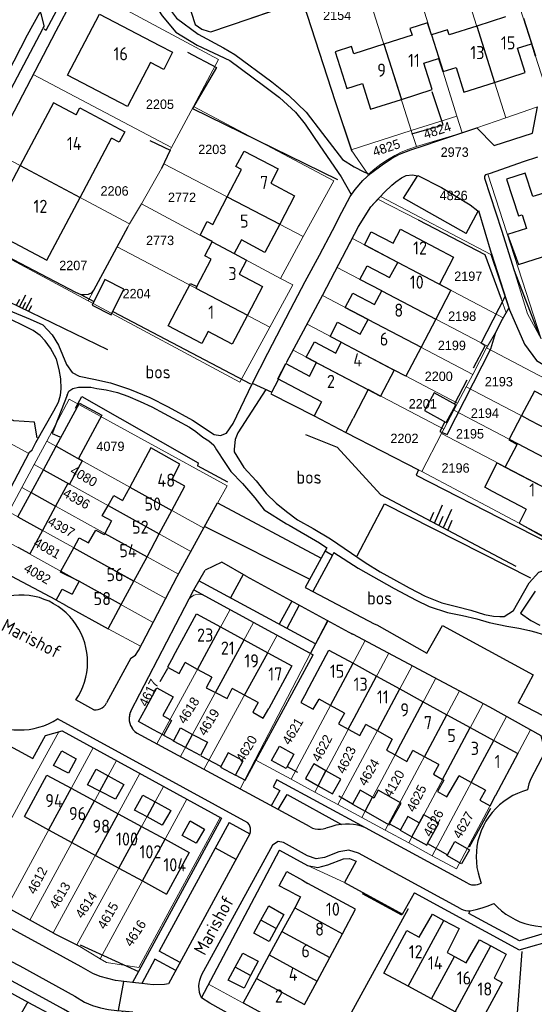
# Model space of a CAD drawing. Header units: metres. Extents: x 233874 to 239264, y 443832 to 448222.
# Tile 126 of 195: x 236482 to 236581, y 445630 to 445817. Entities that reach past the tile are written whole.
import ezdxf
from ezdxf.enums import TextEntityAlignment as Align

# ---------------------------------------------------------------- set-up
doc = ezdxf.new("R2010")
doc.units = ezdxf.units.M
doc.header["$MEASUREMENT"] = 0
for name, color, linetype in [('DAKRAND', 4, 'Continuous'), ('DAKRAND-BYG', 4, 'Continuous'), ('FUNKTIEAAND', 253, 'Continuous'), ('Goud-kadastrale grenzen', 13, 'Continuous'), ('HEG', 253, 'Continuous'), ('HEK', 253, 'Continuous'), ('HOOFDGEBOUW', 4, 'Continuous'), ('HUISNUMMER', 253, 'Continuous'), ('KANTVERH', 253, 'Continuous'), ('OVLIJNOBJ', 253, 'Continuous'), ('RASTER', 253, 'Continuous'), ('SCHUTTING', 253, 'Continuous'), ('STRAATNAAM', 253, 'Continuous'), ('TALUD', 253, 'Continuous'), ('TUSSENMUUR', 253, 'Continuous')]:
    doc.layers.add(name, color=color, linetype=linetype)
doc.layers.add('G01 kadestrale perceelsgrens', color=73, linetype='Continuous', lineweight=0)
doc.layers.add('Z01 perceelnummer', color=73, linetype='Continuous', lineweight=13)
doc.styles.get("Standard").update_dxf_attribs({"font": 'iso.shx'})
doc.styles.add('Styledgn001', font='dgn001.shx')

# ---------------------------------------------------------------- blocks, each defined once
blk = doc.blocks.new('TA', base_point=(75009.5, 300012))
for p, q in [((75009.5, 300012.5), (75010, 300012.5)), ((75009.5, 300012.25), (75010.5, 300012.25)), ((75009.5, 300012), (75010, 300012)), ((75009.5, 300011.75), (75010.5, 300011.75)), ((75009.5, 300011.5), (75010, 300011.5))]:
    blk.add_line(p, q)
blk = doc.blocks.new('A$C1532452F')
at = {"layer": 'G01 kadestrale perceelsgrens'}
for p, q in [((236574.192, 445830.837), (236583.574, 445801.42)), ((236565.075, 445830.034), (236575.073, 445798.587)), ((236556.884, 445827.46), (236565.723, 445798.906)), ((236547.97, 445824.659), (236557.041, 445796.152)), ((236484.913, 445806.819), (236511.298, 445792.917)), ((236511.298, 445792.917), (236515.473, 445800.732)), ((236575.073, 445798.587), (236581.122, 445800.646)), ((236557.041, 445796.152), (236565.723, 445798.906)), ((236565.723, 445798.906), (236566.723, 445795.744)), ((236569.572, 445796.688), (236575.073, 445798.587)), ((236566.723, 445795.744), (236569.572, 445796.688)), ((236545.589, 445792.504), (236557.041, 445796.152)), ((236557.041, 445796.152), (236558.002, 445793.132)), ((236558.014, 445793.136), (236566.723, 445795.744)), ((236511.049, 445792.397), (236511.298, 445792.917)), ((236556.554, 445792.631), (236558.002, 445793.132)), ((236558.002, 445793.132), (236558.014, 445793.136)), ((236477.332, 445792.182), (236503.264, 445778.397)), ((236509.818, 445789.827), (236511.049, 445792.397)), ((236545.589, 445792.504), (236548.785, 445787.803)), ((236552.523, 445790.589), (236553.886, 445791.38)), ((236553.886, 445791.38), (236555.12, 445791.999)), ((236555.12, 445791.999), (236556.554, 445792.631)), ((236509.398, 445788.935), (236509.818, 445789.827)), ((236509.818, 445789.827), (236536.436, 445775.975)), ((236550.082, 445788.836), (236551.243, 445789.718)), ((236551.243, 445789.718), (236552.523, 445790.589)), ((236505.566, 445782.185), (236509.398, 445788.935)), ((236548.785, 445787.803), (236550.082, 445788.836)), ((236571.651, 445787.855), (236581.82, 445756.459)), ((236550.637, 445783.047), (236551.14, 445783.595)), ((236551.14, 445783.595), (236572.24, 445772.525)), ((236503.264, 445778.397), (236505.566, 445782.185)), ((236505.566, 445782.185), (236532.064, 445767.968)), ((236550.637, 445783.047), (236558.352, 445779.107)), ((236500.899, 445773.984), (236502.994, 445777.884)), ((236502.994, 445777.884), (236503.264, 445778.397)), ((236469.508, 445777.582), (236495.358, 445763.701)), ((236532.064, 445767.968), (236536.436, 445775.975)), ((236542.9, 445770.038), (236545.805, 445775.589)), ((236545.805, 445775.589), (236574.585, 445760.452)), ((236496.467, 445765.735), (236500.899, 445773.984)), ((236500.899, 445773.984), (236530.066, 445758.68)), ((236573.799, 445767.826), (236572.24, 445772.525)), ((236542.9, 445770.038), (236571.587, 445755.044)), ((236575.631, 445762.276), (236573.799, 445767.826)), ((236495.358, 445763.701), (236496.467, 445765.735)), ((236537.146, 445759.215), (236540.105, 445764.702)), ((236540.105, 445764.702), (236568.761, 445749.668)), ((236495.358, 445763.701), (236524.325, 445748.147)), ((236574.187, 445764.057), (236575.153, 445761.419)), ((236575.153, 445761.419), (236574.585, 445760.452)), ((236575.153, 445761.419), (236575.631, 445762.276)), ((236534.479, 445754.271), (236537.146, 445759.215)), ((236537.146, 445759.215), (236565.864, 445744.155)), ((236524.325, 445748.147), (236530.066, 445758.68)), ((236571.587, 445755.044), (236573.19, 445757.71)), ((236533.274, 445752.036), (236534.479, 445754.271)), ((236534.479, 445754.271), (236563.265, 445739.212)), ((236568.761, 445749.668), (236571.403, 445754.693)), ((236571.403, 445754.693), (236571.587, 445755.044)), ((236531.667, 445748.704), (236533.274, 445752.036)), ((236567.519, 445747.312), (236568.761, 445749.668)), ((236460.118, 445747.662), (236484.064, 445734.557)), ((236530.274, 445745.984), (236530.614, 445746.632)), ((236558.388, 445731.477), (236530.274, 445745.984)), ((236565.864, 445744.155), (236567.519, 445747.312)), ((236567.519, 445747.312), (236596.271, 445732.243)), ((236565.168, 445742.83), (236565.864, 445744.155)), ((236563.265, 445739.212), (236565.168, 445742.83)), ((236565.168, 445742.83), (236593.942, 445727.749)), ((236559.029, 445731.156), (236562.82, 445738.366)), ((236562.82, 445738.366), (236563.265, 445739.212)), ((236562.82, 445738.366), (236591.62, 445723.268)), ((236485.059, 445732.451), (236487.473, 445736.945)), ((236487.473, 445736.945), (236517.45, 445720.349)), ((236484.064, 445734.557), (236481.497, 445729.74)), ((236482.725, 445728.106), (236485.059, 445732.451)), ((236485.059, 445732.451), (236514.999, 445715.874)), ((236559.029, 445731.156), (236558.388, 445731.477)), ((236480.231, 445723.464), (236482.725, 445728.106)), ((236482.725, 445728.106), (236512.637, 445711.562)), ((236480.231, 445723.464), (236510.175, 445706.9)), ((236520.072, 445725.137), (236517.45, 445720.349)), ((236517.45, 445720.349), (236514.999, 445715.874)), ((236477.818, 445718.972), (236507.794, 445702.377)), ((236514.999, 445715.874), (236512.637, 445711.562)), ((236489.118, 445706.738), (236479.692, 445711.738)), ((236510.175, 445706.9), (236507.794, 445702.377)), ((236522.455, 445704.807), (236517.857, 445707.297)), ((236508.477, 445679.212), (236522.455, 445704.807)), ((236526.957, 445702.369), (236522.455, 445704.807)), ((236537.792, 445696.501), (236541.028, 445702.752)), ((236543.603, 445701.353), (236541.028, 445702.752)), ((236507.794, 445702.377), (236505.394, 445697.817)), ((236512.989, 445676.778), (236526.957, 445702.369)), ((236531.463, 445699.929), (236526.957, 445702.369)), ((236517.48, 445674.355), (236531.463, 445699.929)), ((236537.792, 445696.501), (236531.463, 445699.929)), ((236534.122, 445672.463), (236548.234, 445698.908)), ((236552.734, 445696.51), (236548.234, 445698.908)), ((236527.274, 445676.186), (236537.792, 445696.501)), ((236538.605, 445670.034), (236552.734, 445696.51)), ((236557.234, 445694.114), (236552.734, 445696.51)), ((236543.018, 445667.643), (236557.234, 445694.114)), ((236561.724, 445691.722), (236557.234, 445694.114)), ((236547.574, 445665.174), (236561.724, 445691.722)), ((236566.232, 445689.32), (236561.724, 445691.722)), ((236552.057, 445662.745), (236566.232, 445689.32)), ((236570.732, 445686.923), (236566.232, 445689.32)), ((236556.542, 445660.315), (236570.732, 445686.923)), ((236561.034, 445657.881), (236575.208, 445684.46)), ((236579.787, 445681.909), (236575.208, 445684.46)), ((236483.954, 445670.869), (236489.775, 445681.535)), ((236489.697, 445681.512), (236489.775, 445681.535)), ((236496.333, 445678.462), (236479.843, 445648.083)), ((236496.333, 445678.462), (236500.773, 445676.025)), ((236508.477, 445679.212), (236512.989, 445676.778)), ((236512.989, 445676.778), (236517.48, 445674.355)), ((236484.245, 445645.58), (236500.773, 445676.025)), ((236500.773, 445676.025), (236505.256, 445673.565)), ((236524.395, 445670.624), (236527.274, 445676.186)), ((236527.274, 445676.186), (236534.122, 445672.463)), ((236488.729, 445643.166), (236505.256, 445673.565)), ((236505.256, 445673.565), (236509.78, 445671.082)), ((236517.48, 445674.355), (236524.395, 445670.624)), ((236483.954, 445670.869), (236476.631, 445657.45)), ((236493.233, 445640.879), (236509.78, 445671.082)), ((236509.78, 445671.082), (236514.199, 445668.656)), ((236534.122, 445672.463), (236538.605, 445670.034)), ((236538.605, 445670.034), (236543.018, 445667.643)), ((236497.654, 445638.199), (236514.199, 445668.656)), ((236514.199, 445668.656), (236520.563, 445665.163)), ((236543.018, 445667.643), (236547.574, 445665.174)), ((236517.385, 445659.312), (236520.563, 445665.163)), ((236547.574, 445665.174), (236552.057, 445662.745)), ((236552.057, 445662.745), (236556.542, 445660.315)), ((236556.542, 445660.315), (236561.034, 445657.881)), ((236517.385, 445659.312), (236510.202, 445646.088)), ((236537.23, 445656.043), (236544.292, 445652.789)), ((236484.245, 445645.58), (236479.843, 445648.083)), ((236488.729, 445643.166), (236484.245, 445645.58)), ((236510.202, 445646.088), (236505.029, 445636.565)), ((236488.894, 445643.083), (236488.729, 445643.166)), ((236493.233, 445640.879), (236488.894, 445643.083)), ((236493.479, 445640.754), (236493.233, 445640.879)), ((236497.654, 445638.199), (236493.479, 445640.754)), ((236541.543, 445620.783), (236518.361, 445633.422))]:
    blk.add_line(p, q, dxfattribs=at)
at = {"layer": 'G01 kadestrale perceelsgrens', "flags": 128}
for points in [[(236510.33, 445833.298), (236515.812, 445816.361), (236517.078, 445815.445), (236518.28, 445815.126), (236518.781, 445814.988), (236536.203, 445820.937)], [(236484.913, 445806.819), (236489.258, 445815.171), (236492.402, 445821.069), (236493.927, 445823.843)], [(236493.927, 445823.843), (236520.26, 445809.691), (236515.473, 445800.732)], [(236536.359, 445820.478), (236537.161, 445818.159), (236542.531, 445801.716), (236545.589, 445792.504)], [(236477.332, 445792.182), (236480.503, 445798.341), (236484.913, 445806.819)], [(236515.473, 445800.732), (236542.231, 445786.577), (236536.436, 445775.975)], [(236571.651, 445787.855), (236572.068, 445787.989), (236578.386, 445790.18), (236580.869, 445791.013)], [(236576.691, 445769.488), (236574.268, 445777.143), (236570.996, 445787.067), (236570.986, 445787.465), (236571.229, 445787.72), (236571.651, 445787.855)], [(236545.805, 445775.589), (236546.981, 445777.835), (236549.332, 445781.626), (236550.637, 445783.047)], [(236558.352, 445779.107), (236571.098, 445772.543), (236574.187, 445764.057)], [(236540.105, 445764.702), (236540.176, 445764.833), (236542.9, 445770.038)], [(236581.82, 445756.459), (236579.235, 445761.19), (236576.691, 445769.488)], [(236530.066, 445758.68), (236534.41, 445766.729), (236532.064, 445767.968)], [(236573.19, 445757.71), (236574.425, 445760.178), (236574.585, 445760.452)], [(236571.403, 445754.693), (236600.098, 445739.632), (236596.271, 445732.243)], [(236530.614, 445746.632), (236530.928, 445747.274), (236531.667, 445748.704)], [(236487.473, 445736.945), (236491.77, 445744.944), (236521.879, 445728.412), (236520.072, 445725.137)], [(236559.029, 445731.156), (236587.786, 445715.868), (236591.62, 445723.268)], [(236512.637, 445711.562), (236512.395, 445711.119), (236510.175, 445706.9)], [(236505.394, 445697.817), (236499.187, 445701.134), (236491.146, 445705.584), (236489.118, 445706.738)], [(236514.31, 445706.231), (236503.511, 445685.469), (236503.293, 445684.83), (236503.226, 445684.119), (236503.243, 445683.548), (236503.415, 445682.881), (236503.733, 445682.239), (236503.987, 445681.909)], [(236548.234, 445698.908), (236545.812, 445700.198), (236545.793, 445700.162), (236543.603, 445701.353)], [(236448.833, 445695.943), (236484.843, 445676.428), (236487.222, 445680.779), (236489.697, 445681.512)], [(236575.208, 445684.46), (236571.96, 445686.269), (236570.732, 445686.923)], [(236489.775, 445681.535), (236490.398, 445681.72), (236496.333, 445678.462)], [(236503.987, 445681.909), (236504.119, 445681.738), (236504.646, 445681.279), (236508.477, 445679.212)], [(236561.034, 445657.881), (236565.676, 445655.391), (236579.787, 445681.909)], [(236518.361, 445633.422), (236531.881, 445658.927), (236537.23, 445656.043)], [(236544.292, 445652.789), (236555.334, 445646.74), (236557.623, 445650.811), (236577.635, 445639.931), (236608.045, 445648.565), (236618.202, 445651.572)], [(236505.029, 445636.565), (236498.875, 445637.538), (236497.654, 445638.199)]]:
    blk.add_lwpolyline(points, dxfattribs=at)
blk.add_lwpolyline([(236514.31, 445706.231, -0.4882009), (236517.857, 445707.297)], format="xyb", dxfattribs=at)
at = {"layer": 'G01 kadestrale perceelsgrens', "style": 'Styledgn001'}
for s, rotation, p in [('4824', 18.0178, (236561.98, 445796.201)), ('4825', 18.32574, (236552.275, 445792.887)), ('4080', 330.04892, (236494.564, 445730.239)), ('4396', 330.9454, (236493.167, 445725.955)), ('4397', 330.87309, (236490.276, 445720.577)), ('4081', 330.41945, (236487.595, 445716.511)), ('4082', 330.29789, (236485.694, 445711.654)), ('4617', 63.66691, (236506.959, 445688.959)), ('4618', 57.6784, (236514.536, 445685.606)), ('4619', 58.88778, (236518.387, 445683.37)), ('4621', 59.79751, (236534.41, 445681.631)), ('4620', 59.17473, (236525.591, 445678.277)), ('4622', 61.86665, (236540, 445678.401)), ('4623', 64.89652, (236544.596, 445676.165)), ('4624', 59.83114, (236548.943, 445673.805)), ('4120', 60.45456, (236553.748, 445671.662)), ('4625', 63.04695, (236558.011, 445668.837)), ('4626', 61.70316, (236561.24, 445664.117)), ('4627', 60.69882, (236566.954, 445663.744)), ('4612', 62.87123, (236485.664, 445653.19)), ('4613', 59.56079, (236489.977, 445650.314)), ('4614', 56.94955, (236495.008, 445648.517)), ('4615', 60.08362, (236499.134, 445646.478)), ('4616', 57.15739, (236504.351, 445643.125))]:
    blk.add_text(s, height=1.8, rotation=rotation, dxfattribs=at).set_placement(p, align=Align.MIDDLE_CENTER)
at = {"layer": 'Z01 perceelnummer', "linetype": 'Continuous', "lineweight": 13, "style": 'Styledgn001'}
for s, p in [('2154', (236542.892, 445818.123)), ('2205', (236509.079, 445801.165)), ('2203', (236519.057, 445792.566)), ('2973', (236565.32, 445792.039)), ('2206', (236500.419, 445784.637)), ('2772', (236513.291, 445783.413)), ('4826', (236565.122, 445783.782)), ('2773', (236509.103, 445775.216)), ('2207', (236492.536, 445770.43)), ('2197', (236567.905, 445768.369)), ('2204', (236504.619, 445765.057)), ('2198', (236566.745, 445760.757)), ('2199', (236564.779, 445755.184)), ('2200', (236562.278, 445749.293)), ('2193', (236573.741, 445748.266)), ('2201', (236559.227, 445744.053)), ('2194', (236571.073, 445742.271)), ('2202', (236555.735, 445737.456)), ('2195', (236568.231, 445738.329)), ('4079', (236499.633, 445735.941)), ('2196', (236565.485, 445731.813))]:
    blk.add_text(s, height=1.8, dxfattribs=at).set_placement(p, align=Align.MIDDLE_CENTER)

msp = doc.modelspace()

# ---------------------------------------------------------------- linework, layer by layer
at = {"layer": 'DAKRAND'}
for p, q in [((236539.89, 445744.44), (236538.51, 445741.73)), ((236538.51, 445741.73), (236544.58, 445738.6)), ((236544.58, 445738.6), (236545.92, 445741.28)), ((236578.06, 445741.79), (236575.72, 445737.3)), ((236490.18, 445712.13), (236492.63, 445716.61)), ((236493.64, 445710.21), (236493.33, 445710.38)), ((236483.21, 445665.34), (236487.84, 445662.82)), ((236487.84, 445662.82), (236492.29, 445660.4)), ((236492.29, 445660.4), (236496.77, 445657.96)), ((236496.77, 445657.96), (236501.26, 445655.53)), ((236501.26, 445655.53), (236505.74, 445653.09)), ((236505.74, 445653.09), (236510.36, 445650.57)), ((236536.28, 445653.23), (236537.32, 445652.6)), ((236534.75, 445650.65), (236535.92, 445650.02)), ((236543.89, 445643), (236546.39, 445647.67)), ((236541.48, 445638.49), (236543.89, 445643)), ((236539.07, 445633.99), (236541.48, 445638.49)), ((236536.66, 445629.49), (236539.07, 445633.99))]:
    msp.add_line(p, q, dxfattribs=at)
for points in [[(236508.99, 445812.38), (236511.48, 445811.12), (236509.84, 445807.82), (236507.29, 445809.12)], [(236493.12, 445799.15), (236493.81, 445800.46), (236502.37, 445795.9), (236501.33, 445793.94), (236499.86, 445794.73)], [(236512.18, 445761.83), (236514.91, 445767.02), (236516.09, 445766.39)], [(236582.13, 445745.66), (236580.52, 445746.49), (236578.06, 445741.79)], [(236575.72, 445737.3), (236575.65, 445737.17), (236577.22, 445736.3)], [(236511.38, 445729.68), (236512.89, 445732.52), (236507.31, 445735.66), (236505.8, 445732.77)], [(236572.53, 445727.34), (236571.05, 445728.15), (236573.44, 445732.77), (236574.95, 445731.97)], [(236499.17, 445724.64), (236500.26, 445726.56), (236501.95, 445725.63)], [(236499.84, 445721.72), (236498.08, 445722.71), (236499.17, 445724.64)], [(236578.97, 445723.97), (236577.6, 445721.28), (236583.26, 445718.13), (236584.78, 445720.92)], [(236492.63, 445716.61), (236493.67, 445718.52), (236495.47, 445717.55), (236496.86, 445719.94), (236498.44, 445719.11)], [(236493.33, 445710.38), (236490.1, 445711.98), (236490.18, 445712.13)], [(236491.15, 445705.58), (236489.3, 445706.62), (236490.43, 445708.71), (236492.3, 445707.73)], [(236511.64, 445695.92), (236510.51, 445693.85), (236512.72, 445692.64), (236513.88, 445694.7)], [(236518.96, 445691.92), (236517.92, 445689.91), (236519.67, 445689.01)], [(236519.67, 445689.01), (236521.9, 445687.85), (236522.85, 445689.79)], [(236537.05, 445689.07), (236535.97, 445687.11), (236538.32, 445685.81), (236539.45, 445687.76)], [(236527.82, 445687.08), (236526.79, 445685.24), (236528.8, 445684.11), (236529.85, 445685.97)], [(236544.32, 445685.09), (236543.16, 445683.04), (236545.01, 445682.03)], [(236545.01, 445682.03), (236547.24, 445680.81), (236548.35, 445682.89)], [(236553.4, 445680.13), (236552.31, 445678.04), (236553.94, 445677.12)], [(236553.94, 445677.12), (236556.19, 445675.86), (236557.33, 445677.98)], [(236562.27, 445675.28), (236561.25, 445673.42), (236563.01, 445672.45)], [(236563.01, 445672.45), (236563.24, 445672.32), (236562.03, 445670.11), (236563.8, 445669.1), (236566.17, 445673.14)], [(236571.19, 445670.4), (236570.12, 445668.48), (236572.11, 445667.41), (236573.11, 445669.34)], [(236534.75, 445650.65), (236531.83, 445652.13), (236533.31, 445654.85), (236536.28, 445653.23)], [(236558.54, 445642.35), (236561.07, 445646.75), (236563.27, 445645.56)], [(236563.27, 445645.56), (236566.16, 445643.99), (236563.89, 445639.45)], [(236567.54, 445637.46), (236570.05, 445641.84), (236572.19, 445640.7)], [(236572.19, 445640.7), (236575.14, 445639.13), (236572.86, 445634.57)]]:
    msp.add_lwpolyline(points, dxfattribs=at)
at = {"layer": 'DAKRAND-BYG'}
for p, q in [((236486.83, 445731.47), (236489.26, 445735.96)), ((236494.25, 445733.19), (236491.83, 445728.7)), ((236484.49, 445727.13), (236486.83, 445731.47)), ((236481.99, 445722.49), (236484.49, 445727.13)), ((236489.16, 445724.54), (236486.66, 445719.91)), ((236516.8, 445676.97), (236513.93, 445678.5)), ((236499.19, 445673.12), (236502.16, 445671.47)), ((236536.83, 445672.62), (236539.25, 445671.23)), ((236508.17, 445668.14), (236511.18, 445666.51)), ((236545.79, 445667.74), (236548.22, 445666.38)), ((236554.97, 445662.83), (236554.92, 445662.74)), ((236554.92, 445662.74), (236557.17, 445661.5)), ((236563.84, 445657.91), (236563.92, 445658.05)), ((236532.7, 445646.67), (236531.27, 445644.04)), ((236527.79, 445637.8), (236526.38, 445635.07))]:
    msp.add_line(p, q, dxfattribs=at)
for points in [[(236498.55, 445767.74), (236496.12, 445762.87), (236499.77, 445761.04), (236502.21, 445765.91), (236498.55, 445767.74)], [(236565.56, 445743.88), (236561.41, 445746.15), (236559.55, 445742.75), (236563.69, 445740.48), (236565.56, 445743.88)], [(236489.26, 445735.96), (236493.7, 445744.18), (236498, 445741.86), (236493.55, 445733.61), (236494.27, 445733.22), (236494.25, 445733.19)], [(236491.83, 445728.7), (236491.82, 445728.69), (236491.5, 445728.87), (236489.16, 445724.54)], [(236486.66, 445719.91), (236484.25, 445715.45), (236482.01, 445716.66), (236482, 445716.66)], [(236506.38, 445686), (236507.67, 445688.37), (236508.5, 445689.89), (236511.58, 445688.21), (236509.6, 445684.63), (236511.3, 445683.68), (236509.73, 445680.86)], [(236509.73, 445680.86), (236507.83, 445681.86), (236505, 445683.47), (236506.38, 445686)], [(236513.93, 445678.5), (236511.65, 445679.71), (236513, 445682.26), (236515.31, 445681.03)], [(236515.31, 445681.03), (236518.15, 445679.53), (236516.8, 445676.97)], [(236533.35, 445674.9), (236533.14, 445674.5), (236530.37, 445676.02), (236531.89, 445678.78)], [(236531.89, 445678.78), (236534.65, 445677.27), (236533.35, 445674.9)], [(236493.08, 445676.38), (236491.6, 445673.61), (236488.78, 445675.08), (236490.36, 445677.91), (236493.08, 445676.38)], [(236522.12, 445677.51), (236520.65, 445674.79), (236523.51, 445673.25), (236524.98, 445675.97), (236522.12, 445677.51)], [(236540.76, 445674.08), (236538.42, 445675.41), (236536.83, 445672.62)], [(236497.6, 445670.18), (236495.24, 445671.4), (236496.91, 445674.38), (236499.19, 445673.12)], [(236539.25, 445671.23), (236541.98, 445669.68), (236543.57, 445672.47), (236540.76, 445674.08)], [(236502.16, 445671.47), (236500.58, 445668.65), (236497.6, 445670.18)], [(236506.61, 445665.3), (236504.21, 445666.59), (236505.79, 445669.42), (236508.17, 445668.14)], [(236549.63, 445669.02), (236547.26, 445670.36), (236545.79, 445667.74)], [(236552.89, 445663.98), (236555.1, 445667.9), (236550.71, 445670.37), (236549.88, 445668.88), (236549.63, 445669.02)], [(236511.18, 445666.51), (236509.51, 445663.73), (236506.61, 445665.3)], [(236548.22, 445666.38), (236552.79, 445663.8), (236552.89, 445663.98)], [(236559.41, 445665.7), (236559.38, 445665.71), (236558.53, 445664.18), (236556.38, 445665.37), (236554.97, 445662.83)], [(236560.14, 445660.21), (236562.3, 445664.09), (236559.41, 445665.7)], [(236517.59, 445662.98), (236516.01, 445660.26), (236513.33, 445661.73), (236514.86, 445664.51), (236517.59, 445662.98)], [(236557.17, 445661.5), (236559.99, 445659.93), (236560.14, 445660.21)], [(236563.92, 445658.05), (236565.36, 445660.6), (236568.12, 445659.04), (236566.61, 445656.36), (236563.84, 445657.91)], [(236528.36, 445645.62), (236529.83, 445648.3), (236532.7, 445646.67)], [(236531.27, 445644.04), (236529.89, 445641.53), (236526.97, 445643.1), (236528.36, 445645.62)], [(236523.46, 445636.66), (236524.92, 445639.32), (236527.79, 445637.8)], [(236526.38, 445635.07), (236525.13, 445632.66), (236522.11, 445634.18), (236523.46, 445636.66)]]:
    msp.add_lwpolyline(points, dxfattribs=at)
at = {"layer": 'HEG'}
for p, q in [((236572.18, 445666.92), (236568.09, 445659.49)), ((236544.2, 445625.44), (236556.51, 445647.83)), ((236488.89, 445643.08), (236493.48, 445640.75))]:
    msp.add_line(p, q, dxfattribs=at)
for points in [[(236510.33, 445833.3), (236515.81, 445816.36), (236517.08, 445815.45), (236518.28, 445815.13), (236518.78, 445814.99), (236536.95, 445821.2), (236530.66, 445840.65)], [(236507.13, 445794.26), (236511.06, 445792.41), (236509.4, 445788.93)], [(236470.01, 445777.39), (236474.3, 445775.06), (236492.99, 445765.35), (236494, 445764.88), (236494.7, 445764.9), (236495.44, 445764.96), (236496.13, 445765.28), (236496.47, 445765.73), (236502.99, 445777.88)], [(236558.35, 445779.11), (236571.1, 445772.54), (236574.19, 445764.06)], [(236523.55, 445673.27), (236525.37, 445672.32), (236538.34, 445696.2)]]:
    msp.add_lwpolyline(points, dxfattribs=at)
at = {"layer": 'HEK'}
for p, q in [((236530.27, 445745.98), (236538.51, 445741.73)), ((236533.35, 445674.9), (236535.35, 445673.83)), ((236545.79, 445667.74), (236543.21, 445669.27)), ((236552.89, 445663.98), (236554.97, 445662.83)), ((236560.14, 445660.21), (236563.92, 445658.05)), ((236488.89, 445643.08), (236479.47, 445648.28)), ((236493.87, 445640.91), (236504.98, 445635.79)), ((236577.12, 445625.36), (236578.2, 445639.64))]:
    msp.add_line(p, q, dxfattribs=at)
msp.add_lwpolyline([(236544.58, 445738.6), (236558.39, 445731.48), (236557.96, 445730.42), (236576.61, 445720.91), (236590.51, 445713.88)], dxfattribs=at)
at = {"layer": 'HOOFDGEBOUW'}
for p, q in [((236575.01, 445817.81), (236569.52, 445816.07)), ((236569.52, 445816.07), (236564.24, 445814.39)), ((236557.2, 445814.33), (236551.8, 445812.61)), ((236551.8, 445812.61), (236546.07, 445810.79)), ((236578.77, 445807.19), (236577.29, 445811.85)), ((236561.03, 445803.96), (236559.43, 445808.98)), ((236563.09, 445807.41), (236565.58, 445808.2)), ((236572.93, 445805.33), (236578.77, 445807.19)), ((236555.15, 445802.09), (236561.03, 445803.96)), ((236493.84, 445783.41), (236499.86, 445794.73)), ((236554.99, 445777.34), (236565.09, 445772.04)), ((236564.6, 445765.7), (236561.72, 445760.2)), ((236561.72, 445760.2), (236558.9, 445754.84)), ((236553.79, 445750.49), (236551.18, 445745.53)), ((236574.97, 445732), (236577.22, 445736.3)), ((236505.8, 445732.77), (236503.32, 445728.17)), ((236574.95, 445731.97), (236574.97, 445732)), ((236503.32, 445728.17), (236501.95, 445725.63)), ((236578.97, 445723.97), (236572.53, 445727.34)), ((236508.94, 445719.23), (236511.36, 445723.72)), ((236499.84, 445721.72), (236498.56, 445719.34)), ((236498.56, 445719.34), (236498.44, 445719.11)), ((236506.61, 445714.9), (236508.94, 445719.23)), ((236504.11, 445710.26), (236506.61, 445714.9)), ((236493.64, 445710.21), (236492.3, 445707.73)), ((236501.68, 445705.76), (236504.11, 445710.26)), ((236520.65, 445701.51), (236525.15, 445699.05)), ((236525.15, 445699.05), (236529.64, 445696.6)), ((236537.05, 445689.07), (236541.33, 445697.09)), ((236541.33, 445697.09), (236545.92, 445694.57)), ((236516.23, 445693.41), (236513.88, 445694.7)), ((236518.96, 445691.92), (236516.23, 445693.41)), ((236545.92, 445694.57), (236550.39, 445692.12)), ((236550.39, 445692.12), (236554.86, 445689.68)), ((236525.21, 445688.5), (236522.85, 445689.79)), ((236554.86, 445689.68), (236559.33, 445687.23)), ((236527.82, 445687.08), (236525.21, 445688.5)), ((236541.64, 445686.56), (236539.45, 445687.76)), ((236544.32, 445685.09), (236541.64, 445686.56)), ((236559.33, 445687.23), (236563.81, 445684.78)), ((236563.81, 445684.78), (236568.29, 445682.34)), ((236550.56, 445681.68), (236548.35, 445682.89)), ((236568.29, 445682.34), (236572.77, 445679.88)), ((236553.4, 445680.13), (236550.56, 445681.68)), ((236572.77, 445679.88), (236577.38, 445677.36)), ((236559.54, 445676.77), (236557.33, 445677.98)), ((236562.27, 445675.28), (236559.54, 445676.77)), ((236577.38, 445677.36), (236573.11, 445669.34)), ((236568.49, 445671.87), (236566.17, 445673.14)), ((236492.14, 445670.75), (236496.6, 445668.33)), ((236571.19, 445670.4), (236568.49, 445671.87)), ((236496.6, 445668.33), (236501.08, 445665.89)), ((236501.08, 445665.89), (236505.59, 445663.44)), ((236505.59, 445663.44), (236510.05, 445661.02)), ((236546.39, 445647.67), (236537.32, 445652.6)), ((236535.92, 445650.02), (236534.79, 445647.94)), ((236534.79, 445647.94), (236532.35, 445643.45)), ((236532.35, 445643.45), (236529.92, 445638.96)), ((236529.92, 445638.96), (236527.48, 445634.47)), ((236563.89, 445639.45), (236565.31, 445638.67)), ((236565.31, 445638.67), (236567.54, 445637.46)), ((236572.86, 445634.57), (236574.41, 445633.73)), ((236560.91, 445630.58), (236556.45, 445633)), ((236565.38, 445628.15), (236560.91, 445630.58))]:
    msp.add_line(p, q, dxfattribs=at)
for points in [[(236507.29, 445809.12), (236502.9, 445800.72), (236491.46, 445806.7), (236497.54, 445818.35), (236508.99, 445812.38)], [(236560.92, 445814.41), (236560.89, 445814.4), (236560.16, 445816.68), (236556.79, 445815.61), (236557.2, 445814.33)], [(236564.24, 445814.39), (236563.93, 445815.37), (236560.92, 445814.41)], [(236546.07, 445810.79), (236545.64, 445812.15), (236542.54, 445811.16), (236544.76, 445804.19), (236547.71, 445805.14)], [(236577.29, 445811.85), (236579.96, 445812.7), (236580.7, 445810.37), (236580.72, 445810.38)], [(236559.43, 445808.98), (236562.26, 445809.89), (236563.05, 445807.4), (236563.09, 445807.41)], [(236565.58, 445808.2), (236567.08, 445803.47), (236572.93, 445805.33)], [(236547.71, 445805.14), (236549.28, 445800.22), (236555.15, 445802.09)], [(236493.12, 445799.15), (236488.79, 445801.45), (236482.42, 445789.47)], [(236521.9, 445783.54), (236524.63, 445788.73), (236523.59, 445789.28), (236525.14, 445792.23), (236531.63, 445788.83), (236530.21, 445786.12), (236534.78, 445783.72), (236531.95, 445778.31)], [(236482.42, 445789.47), (236476.06, 445777.5), (236487.48, 445771.43), (236493.84, 445783.41)], [(236582.98, 445784.43), (236580.23, 445783.55), (236578.77, 445788.01), (236575.21, 445786.86), (236577.49, 445779.89), (236578.18, 445780.11), (236579.03, 445777.49), (236575.39, 445776.33), (236577.48, 445770.58), (236586.49, 445773.48)], [(236519.06, 445774.94), (236519.08, 445774.98), (236516.74, 445776.21), (236518.1, 445778.81), (236519.14, 445778.27), (236521.9, 445783.54)], [(236531.95, 445778.31), (236529.12, 445772.93), (236524.61, 445775.3), (236523.24, 445772.7)], [(236548.08, 445774.39), (236549.39, 445776.86), (236553.59, 445774.65), (236554.99, 445777.34)], [(236516.09, 445766.39), (236518.85, 445771.66), (236517.67, 445772.29), (236519.06, 445774.94)], [(236551.41, 445765.59), (236551.42, 445765.59), (236547.25, 445767.77), (236548.62, 445770.38), (236552.91, 445768.12), (236554.44, 445771.01), (236548.08, 445774.39), (236548.08, 445774.39)], [(236523.24, 445772.7), (236523.24, 445772.69), (236525.58, 445771.46), (236524.17, 445768.78), (236528.65, 445766.42), (236525.77, 445760.93)], [(236565.09, 445772.04), (236562.39, 445766.89), (236564.61, 445765.72), (236564.6, 445765.7)], [(236544.45, 445762.42), (236545.89, 445765.17), (236550.05, 445762.99), (236551.41, 445765.59)], [(236525.77, 445760.93), (236522.89, 445755.44), (236518.27, 445757.86), (236517.06, 445755.55), (236510.65, 445758.92), (236512.18, 445761.83)], [(236543.69, 445755.78), (236543.69, 445755.79), (236541.55, 445756.91), (236542.97, 445759.6), (236547.3, 445757.33), (236548.78, 445760.15), (236544.45, 445762.42)], [(236537.01, 445752.95), (236538.54, 445755.87), (236542.61, 445753.73), (236543.69, 445755.78)], [(236558.9, 445754.84), (236556.01, 445749.33), (236553.79, 445750.49), (236553.79, 445750.49)], [(236539.89, 445744.44), (236531.58, 445748.81), (236533.1, 445751.71), (236537.61, 445749.33), (236538.97, 445751.92), (236537.01, 445752.95)], [(236551.18, 445745.53), (236551.18, 445745.51), (236548.8, 445746.76), (236545.92, 445741.28)], [(236511.36, 445723.72), (236513.84, 445728.32), (236511.38, 445729.68)], [(236491.15, 445705.58), (236499.19, 445701.13), (236501.68, 445705.76)], [(236511.64, 445695.92), (236516.06, 445704.01), (236520.65, 445701.51)], [(236529.64, 445696.6), (236534.27, 445694.07), (236529.85, 445685.97)], [(236483.21, 445665.34), (236487.52, 445673.26), (236492.14, 445670.75)], [(236510.05, 445661.02), (236514.67, 445658.51), (236510.36, 445650.57)], [(236556.45, 445633), (236551.81, 445635.52), (236556.21, 445643.62), (236558.54, 445642.35)], [(236527.48, 445634.47), (236524.95, 445629.81), (236534.15, 445624.81)], [(236574.41, 445633.73), (236570.01, 445625.63), (236565.38, 445628.15)]]:
    msp.add_lwpolyline(points, dxfattribs=at)
at = {"layer": 'KANTVERH'}
for p, q in [((236567.64, 445748.53), (236565.27, 445744.04)), ((236512.39, 445711.12), (236520.07, 445725.14)), ((236520.07, 445725.14), (236539.84, 445714.63)), ((236528.96, 445723.86), (236533.25, 445721.17)), ((236517.62, 445720.66), (236537.65, 445710.6)), ((236533.25, 445721.17), (236533.71, 445720.89)), ((236533.25, 445721.17), (236533.71, 445720.89)), ((236540.58, 445715.99), (236536.81, 445709.05)), ((236540.92, 445716.62), (236540.58, 445715.99)), ((236540.58, 445715.99), (236542.01, 445715.21)), ((236542.01, 445715.21), (236538.24, 445708.28)), ((236542.29, 445715.72), (236542.01, 445715.21)), ((236515.52, 445708.56), (236517.7, 445712.36)), ((236520.9, 445713.83), (236517.7, 445712.36)), ((236525.56, 445711.16), (236520.9, 445713.83)), ((236538.75, 445698.27), (236516.53, 445710.32)), ((236524.94, 445711.52), (236522.52, 445707.06)), ((236525.56, 445711.16), (236545.79, 445700.16)), ((236503.51, 445685.47), (236515.52, 445708.56)), ((236515.52, 445708.56), (236538.34, 445696.2)), ((236534.25, 445706.44), (236531.84, 445702.01)), ((236535.67, 445705.66), (236533.27, 445701.24)), ((236541.14, 445702.69), (236537.79, 445696.5)), ((236503.51, 445695.58), (236498.89, 445687.02)), ((236496.46, 445685.73), (236493.06, 445687.58)), ((236525.84, 445664.15), (236489.51, 445684)), ((236531.66, 445666.71), (236504.65, 445681.28)), ((236548.3, 445663.23), (236531.4, 445672.34)), ((236533.33, 445669.59), (236543.71, 445663.86)), ((236520.83, 445665.02), (236504.98, 445635.79)), ((236522.26, 445664.23), (236508.94, 445639.66)), ((236567.79, 445652.63), (236548.3, 445663.23)), ((236519.62, 445659.36), (236523.58, 445657.21)), ((236577.64, 445639.93), (236608.05, 445648.57)), ((236512.91, 445637.51), (236508.94, 445639.66)), ((236508.13, 445638.18), (236505.61, 445633.53)), ((236512.1, 445636.03), (236508.13, 445638.18)), ((236504.98, 445635.79), (236503.86, 445633.73)), ((236502.12, 445633.93), (236501.1, 445628.37)), ((236505.61, 445633.53), (236503.86, 445633.73))]:
    msp.add_line(p, q, dxfattribs=at)
for points in [[(236471.24, 445790.3), (236475.47, 445798.47), (236475.81, 445798.87), (236476.25, 445799.08), (236478.18, 445799.78), (236478.57, 445800.09), (236478.86, 445800.59), (236486.81, 445815.66), (236487, 445815.96), (236486.99, 445816.11), (236486.45, 445818.19), (236486.23, 445818.83), (236486.42, 445819.23), (236488.85, 445823.82), (236491.38, 445828.56), (236493.62, 445832.69), (236494.81, 445834.81), (236495.95, 445836.93), (236497.11, 445838.55), (236498.08, 445839.72), (236499.34, 445841.04)], [(236465.02, 445769.41), (236469.12, 445776.87), (236475.94, 445789.47), (236480.5, 445798.34), (236489.26, 445815.17), (236492.4, 445821.07), (236494.79, 445825.41), (236496.93, 445829.59), (236498.69, 445832.86), (236500.22, 445835.24), (236501.87, 445837.22), (236503.91, 445839.36)], [(236501.53, 445836.71), (236506.03, 445827.61), (236509.16, 445821.72), (236512.24, 445817.56), (236516.39, 445814.53), (236521.23, 445811.9), (236523.35, 445810.66), (236530.45, 445805.41)], [(236499.79, 445834.58), (236504.89, 445825.3), (236509.49, 445818.04), (236512.11, 445814.92), (236516.2, 445812.43), (236522.39, 445809.49)], [(236487.01, 445815.57), (236487.36, 445815.28), (236489.41, 445819.11), (236487.05, 445820.29)], [(236475.71, 445798.92), (236480, 445806.99), (236483.8, 445814.39), (236486.14, 445818.63)], [(236522.39, 445809.49), (236528.82, 445804.77), (236531.91, 445802.46), (236534.96, 445799.64), (236536.81, 445797.35)], [(236530.45, 445805.41), (236533.64, 445802.9), (236536.95, 445799.64), (236540.09, 445795.59), (236543.94, 445790.65), (236546.16, 445789.26), (236547.98, 445788.31), (236549.07, 445787.84)], [(236526.65, 445747.89), (236529.69, 445753.73), (236533.97, 445762.05), (236536.78, 445767.34), (236539.5, 445772.38), (236542.02, 445777.12), (236543.78, 445780.59), (236545.35, 445783.57), (236546.36, 445784.94), (236547.77, 445786.61), (236549.28, 445787.99), (236551.48, 445789.59), (236553.24, 445790.82), (236554.81, 445791.66), (236556.93, 445792.5), (236559.5, 445793.31), (236562.12, 445794.22), (236565.52, 445795.35), (236569.57, 445796.69), (236572.84, 445793.28), (236580.15, 445795.65), (236581.12, 445800.65)], [(236536.81, 445797.35), (236539.6, 445793.23), (236543.67, 445787.31), (236545.58, 445783.99)], [(236581.1, 445791.09), (236578.39, 445790.18), (236572.07, 445787.99), (236571.23, 445787.72), (236570.99, 445787.47), (236571, 445787.07), (236574.27, 445777.14), (236576.69, 445769.49), (236581.41, 445757.16)], [(236533.27, 445752.04), (236540.18, 445764.83), (236546.98, 445777.84), (236549.33, 445781.63), (236551.9, 445784.42), (236553.31, 445785.75), (236554.09, 445786.36), (236555.17, 445787.14), (236556.05, 445787.56), (236557.3, 445787.69), (236558.23, 445787.54)], [(236567.52, 445776.53), (236555.56, 445783.27), (236558.27, 445787.6)], [(236558.27, 445787.6), (236562.83, 445785.28), (236568.28, 445781.98), (236569.75, 445780.87)], [(236567.52, 445776.53), (236569.85, 445780.92), (236572.28, 445772.77)], [(236572.28, 445772.82), (236575.77, 445761.95), (236578.62, 445755.4), (236580.93, 445752.32), (236584.31, 445750.26), (236586.23, 445749.26), (236590.05, 445747.71), (236594.07, 445746.21), (236598.04, 445744.32), (236601.47, 445742.31)], [(236465.02, 445769.36), (236465.54, 445768.52), (236466.41, 445767.55), (236468.98, 445766.32), (236475.96, 445763.65), (236484.3, 445760.22), (236486.72, 445759.08), (236488.51, 445757.18), (236489.75, 445755.22), (236491.28, 445751.52), (236492.36, 445750.05), (236493.67, 445749.29), (236496.47, 445748.76), (236499.62, 445748.04), (236503.28, 445746.83), (236507.15, 445745.28), (236510.68, 445743.48), (236515.27, 445740.95), (236519.41, 445738.21), (236520.61, 445737.99), (236521.8, 445738.47), (236523.05, 445740.29), (236526.65, 445747.89)], [(236568.93, 445750.94), (236571.12, 445755.13), (236570.36, 445755.61), (236574.95, 445764.5)], [(236490.15, 445748.81), (236489.86, 445750.59), (236489.31, 445752.57), (236488.22, 445754.64), (236487.19, 445756.05), (236486.22, 445757.08), (236484.9, 445758.04), (236483.09, 445758.94), (236480.47, 445760.22), (236477.81, 445761.35)], [(236563.46, 445740.61), (236562.5, 445738.8), (236563.91, 445738.19), (236572.22, 445754.55), (236573.19, 445757.71), (236574.42, 445760.18), (236575.67, 445762.3)], [(236448.2, 445698.79), (236453.24, 445696.07), (236459.28, 445692.93), (236461.9, 445693.69), (236463.48, 445696.51), (236471.34, 445710.98), (236477.68, 445722.58), (236484.21, 445734.83), (236484.7, 445735.29), (236485.41, 445736.65), (236488.85, 445742.7), (236489.7, 445744.37), (236490.12, 445745.72), (236490.24, 445746.92), (236490.15, 445748.81)], [(236526.68, 445747.97), (236530.42, 445746.29), (236531.67, 445748.7)], [(236491.36, 445745.7), (236491.7, 445746.46), (236492.43, 445746.97), (236493.52, 445747.2), (236494.76, 445747.23), (236495.91, 445747.2), (236497.06, 445746.98), (236498.8, 445746.72), (236500.96, 445746.18), (236502.96, 445745.53), (236505.28, 445744.49), (236507.54, 445743.5), (236509.86, 445742.21), (236512.38, 445740.88), (236514.7, 445739.59), (236515.91, 445738.77), (236517.28, 445737.71), (236518.39, 445736.99), (236519.36, 445736.17), (236519.88, 445735.28), (236521.43, 445732.83), (236522.61, 445731.17), (236524.81, 445728.83), (236527.17, 445726.1), (236528.96, 445723.86)], [(236529.27, 445746.8), (236523.93, 445738.52), (236523.42, 445737.26), (236523.3, 445736.06), (236523.26, 445735.32), (236523.27, 445734.92)], [(236491.36, 445745.7), (236488.5, 445738.42), (236489.96, 445737.75)], [(236523.27, 445734.92), (236525.09, 445731.93), (236527.44, 445729.34), (236529.33, 445726.95), (236531.27, 445725.11), (236533.2, 445723.51), (236535.33, 445721.92), (236538.3, 445720.3), (236541.63, 445718.29), (236548.26, 445713.82), (236551.09, 445712.04), (236553.66, 445710.61), (236556.64, 445708.94), (236559.66, 445707.37), (236562.88, 445706.11), (236565.68, 445705.38), (236568.38, 445704.7), (236571.04, 445703.86), (236572.74, 445703.56), (236573.94, 445703.48), (236574.78, 445703.51)], [(236533.71, 445720.89), (236539.51, 445717.54), (236540.92, 445716.62)], [(236542.29, 445715.72), (236546.89, 445712.69), (236553.75, 445708.82), (236557.94, 445706.63), (236560.45, 445705.4), (236563.92, 445704.29), (236566.82, 445703.66), (236569.52, 445703.03), (236571.92, 445702.34), (236575.27, 445701.68), (236577.57, 445701.28), (236579.58, 445700.83), (236580.83, 445700.52), (236582.03, 445700.15), (236583.09, 445699.67), (236583.8, 445698.95), (236584.32, 445698.16), (236584.64, 445697.32), (236586.2, 445692.33), (236587.15, 445688.08), (236588.32, 445684.58)], [(236574.78, 445703.51), (236576.55, 445704.64), (236579.56, 445709.89), (236581.35, 445711.92), (236584.11, 445712.83), (236590.29, 445712.38), (236591.15, 445713.85)], [(236503.51, 445695.58), (236504.39, 445696.15), (236504.97, 445697.01), (236512.39, 445711.12)], [(236536.81, 445709.05), (236537.03, 445708.92), (236538.24, 445708.28)], [(236580.69, 445708.33), (236577.86, 445704.13), (236579.83, 445702.73), (236581.59, 445701.83)], [(236493.61, 445701.09), (236493.1, 445701.93), (236492.52, 445702.73), (236491.88, 445703.48), (236491.18, 445704.18), (236490.43, 445704.83), (236489.63, 445705.41), (236488.8, 445705.93), (236487.92, 445706.39), (236487.01, 445706.77), (236486.07, 445707.09), (236485.12, 445707.33), (236484.14, 445707.49), (236483.16, 445707.58), (236482.17, 445707.59), (236481.19, 445707.53), (236480.21, 445707.39), (236479.25, 445707.18), (236478.3, 445706.89), (236477.38, 445706.53)], [(236538.24, 445708.28), (236549.98, 445702.11), (236550.44, 445701.88), (236560.02, 445696.51)], [(236493.06, 445687.58), (236493.57, 445688.38), (236494.01, 445689.22), (236494.38, 445690.09), (236494.7, 445690.99), (236494.94, 445691.91), (236495.12, 445692.84), (236495.23, 445693.78), (236495.26, 445694.73), (236495.23, 445695.68), (236495.13, 445696.63), (236494.96, 445697.56), (236494.72, 445698.48), (236494.42, 445699.38), (236494.05, 445700.25), (236493.61, 445701.09)], [(236560.02, 445696.51), (236562.98, 445701.79), (236580.32, 445692.36), (236577.42, 445687.04)], [(236545.81, 445700.2), (236571.96, 445686.27), (236581.74, 445680.82)], [(236448.83, 445695.94), (236484.84, 445676.43), (236487.22, 445680.78), (236490.4, 445681.72), (236520.83, 445665.02)], [(236496.46, 445685.73), (236496.88, 445685.72), (236497.29, 445685.78), (236497.68, 445685.91), (236498.05, 445686.11), (236498.39, 445686.36), (236498.67, 445686.67), (236498.89, 445687.02)], [(236600.97, 445650.61), (236590.91, 445683.84), (236586.76, 445682.77), (236587.07, 445682), (236577.42, 445687.04)], [(236474.16, 445684.82), (236474.93, 445684.23), (236475.74, 445683.7), (236476.58, 445683.23), (236477.46, 445682.83), (236478.37, 445682.5), (236479.3, 445682.23), (236480.25, 445682.04), (236481.21, 445681.91), (236482.18, 445681.86), (236483.15, 445681.88), (236484.11, 445681.97), (236485.07, 445682.14), (236486, 445682.38), (236486.92, 445682.68), (236487.82, 445683.05), (236488.68, 445683.49), (236489.51, 445684)], [(236503.51, 445685.47), (236503.35, 445685.03), (236503.24, 445684.57), (236503.2, 445684.1), (236503.23, 445683.63), (236503.32, 445683.17), (236503.48, 445682.72), (236503.69, 445682.31), (236503.96, 445681.92), (236504.28, 445681.58), (236504.65, 445681.28)], [(236503.86, 445633.73), (236500.6, 445634.1), (236497.69, 445634.88), (236496.29, 445635.44), (236494.07, 445636.68), (236487.31, 445640.4), (236474.1, 445647.55), (236459.58, 445655.36), (236433.72, 445669.33), (236427.32, 445672.81), (236426.36, 445673.53), (236425.18, 445674.7), (236424.3, 445676.07), (236423.67, 445677.55), (236423.44, 445678.99), (236423.49, 445680.78), (236424.03, 445683.33), (236424.03, 445683.33)], [(236581.74, 445680.82), (236582.52, 445677.65), (236579.82, 445672.57), (236579.49, 445671.59), (236579.24, 445670.46)], [(236531.4, 445672.34), (236530.66, 445671.01), (236531.93, 445670.35), (236530.32, 445667.41)], [(236537.75, 445663.37), (236531.66, 445666.71), (236533.33, 445669.59)], [(236579.24, 445670.46), (236578.27, 445670.16), (236577.32, 445669.78), (236576.4, 445669.34), (236575.52, 445668.82), (236574.68, 445668.24), (236573.89, 445667.6), (236573.15, 445666.89), (236572.47, 445666.13), (236571.85, 445665.33), (236571.29, 445664.47), (236570.8, 445663.57), (236570.38, 445662.64), (236570.03, 445661.68), (236569.76, 445660.7), (236569.57, 445659.7), (236569.45, 445658.68), (236569.41, 445657.66), (236569.45, 445656.64), (236569.57, 445655.63), (236569.77, 445654.63), (236570.04, 445653.64), (236570.39, 445652.68)], [(236522.26, 445664.24), (236526.23, 445662.08), (236510.73, 445633.49)], [(236526.23, 445662.08), (236526.35, 445662.43), (236526.39, 445662.8), (236526.36, 445663.17), (236526.25, 445663.53), (236526.08, 445663.86), (236525.84, 445664.15)], [(236537.75, 445663.37), (236538.22, 445663.17), (236538.71, 445663.03), (236539.22, 445662.95), (236539.73, 445662.94), (236540.25, 445662.99), (236540.74, 445663.12)], [(236543.71, 445663.86), (236542.65, 445663.69), (236541.7, 445663.39), (236540.74, 445663.12)], [(236548.3, 445663.23), (236547.56, 445663.49), (236546.81, 445663.69), (236546.04, 445663.83), (236545.27, 445663.9), (236544.49, 445663.91), (236543.71, 445663.86)], [(236566.52, 445647.74), (236546.96, 445658.4), (236545.12, 445658.95), (236543.2, 445658.63), (236540.47, 445657.53), (236538.91, 445657.3), (236537.21, 445657.88), (236532.66, 445660.38), (236531.64, 445660.6), (236530.53, 445659.88), (236517.04, 445635.16)], [(236516.98, 445630.82), (236531.88, 445658.93), (236537.23, 445656.04), (236539.22, 445655.63), (236541.14, 445656.14), (236544.13, 445657.3), (236545.26, 445657.34), (236546.51, 445656.86), (236544.29, 445652.79), (236555.33, 445646.74), (236557.62, 445650.81), (236577.64, 445639.93)], [(236567.79, 445652.63), (236568.15, 445652.46), (236568.52, 445652.36), (236568.91, 445652.31), (236569.3, 445652.32), (236569.68, 445652.38), (236570.05, 445652.51), (236570.39, 445652.68)], [(236720.07, 445649.62), (236720.04, 445649.6), (236719, 445649.17), (236717.67, 445648.69), (236712.73, 445647.23), (236705.76, 445645.22), (236693.46, 445641.55), (236684.22, 445638.74), (236666.03, 445633.38), (236650.42, 445628.72), (236629.07, 445622.44), (236601.11, 445614.01), (236586.78, 445609.79), (236570.17, 445605.01), (236569.08, 445604.74), (236566.95, 445604.54), (236564.8, 445604.78), (236562.34, 445605.72), (236548.27, 445613.45), (236533.14, 445621.64), (236518.57, 445629.75), (236516.98, 445630.82)], [(236568.29, 445647.37), (236569.44, 445647.65), (236570.58, 445647.98), (236571.7, 445648.36), (236572.8, 445648.78)], [(236572.8, 445648.78), (236573.51, 445648.05), (236574.28, 445647.38), (236575.09, 445646.77), (236575.95, 445646.21), (236576.84, 445645.73), (236577.77, 445645.31), (236578.73, 445644.96), (236579.71, 445644.69), (236580.71, 445644.49), (236581.72, 445644.36), (236582.73, 445644.32), (236583.75, 445644.34), (236584.77, 445644.45)], [(236501.94, 445628.31), (236501.83, 445626.22), (236494.4, 445626.89), (236493.7, 445627.07), (236492.95, 445627.3), (236490.68, 445628.64), (236486.74, 445630.78), (236474.14, 445637.6), (236459.72, 445645.47), (236455.6, 445647.75)], [(236459.71, 445645.47), (236460.1, 445646.07), (236460.74, 445646.59), (236461.38, 445646.9), (236462.07, 445647.11), (236462.62, 445647.13), (236463.16, 445647.09), (236463.67, 445646.95), (236474.76, 445640.8), (236482.32, 445636.9), (236492.81, 445631.08), (236494.67, 445629.98), (236496.23, 445629.32), (236497.74, 445628.86), (236499.29, 445628.55), (236500.88, 445628.39), (236502.48, 445628.27), (236503.88, 445628.11), (236503.88, 445628.11)], [(236566.52, 445647.74), (236566.94, 445647.57), (236567.38, 445647.45), (236567.83, 445647.39), (236568.29, 445647.37)], [(236577.66, 445641.64), (236568.02, 445646.9), (236568.29, 445647.37)], [(236458.62, 445643.75), (236484.03, 445629.92), (236493.05, 445625.06), (236497.69, 445624.73), (236501.03, 445624.26), (236503.38, 445623.97), (236510.31, 445623.48), (236511.22, 445622.96), (236550.24, 445601.58)], [(236584.77, 445644.45), (236584.96, 445643.81), (236577.66, 445641.64)], [(236483.88, 445630.02), (236479.1, 445621.7), (236457.24, 445632.42), (236459.15, 445635.9), (236456.54, 445637.13), (236447.23, 445620.24)], [(236517.04, 445635.16), (236516.79, 445634.65), (236516.61, 445634.12), (236516.49, 445633.56), (236516.45, 445633), (236516.48, 445632.43), (236516.58, 445631.87), (236516.75, 445631.33), (236516.98, 445630.82)], [(236510.73, 445633.49), (236509.92, 445633.33), (236507.79, 445633.28), (236505.61, 445633.53)]]:
    msp.add_lwpolyline(points, dxfattribs=at)
at = {"layer": 'OVLIJNOBJ'}
for p, q in [((236465.68, 445770.6), (236499.07, 445754.4)), ((236494, 445764.88), (236496.48, 445763.58)), ((236500.09, 445761.68), (236526.35, 445747.88))]:
    msp.add_line(p, q, dxfattribs=at)
for points in [[(236485.64, 445737.55), (236485.12, 445740.53), (236481.18, 445740.83), (236469.44, 445747.07), (236476.06, 445761.56)], [(236492.97, 445743.25), (236494.16, 445745.47), (236516.36, 445732.81), (236516.23, 445732.25)], [(236536.83, 445738.18), (236542.91, 445735.79), (236551.19, 445726.78), (236576.99, 445713.11)], [(236546.69, 445715.08), (236551.93, 445725.01), (236579.78, 445710.84)]]:
    msp.add_lwpolyline(points, dxfattribs=at)
at = {"layer": 'RASTER'}
for p, q in [((236479.69, 445711.74), (236489.12, 445706.74)), ((236509.15, 445691.09), (236510.58, 445693.67)), ((236509.73, 445680.86), (236511.66, 445679.86)), ((236516.9, 445676.95), (236520.63, 445674.95)), ((236547.64, 445650.66), (236555.15, 445646.61))]:
    msp.add_line(p, q, dxfattribs=at)
for points in [[(236536.36, 445820.48), (236537.16, 445818.16), (236542.53, 445801.72), (236545.69, 445792.19)], [(236557.16, 445795.5), (236563.09, 445797.23), (236561.05, 445803.55)]]:
    msp.add_lwpolyline(points, dxfattribs=at)
at = {"layer": 'SCHUTTING'}
msp.add_line((236522.02, 445729.08), (236516.23, 445732.25), dxfattribs=at)
msp.add_lwpolyline([(236514.33, 445811.08), (236519.84, 445808.18), (236515.27, 445800.35), (236542.99, 445786.8)], dxfattribs=at)
at = {"layer": 'TUSSENMUUR'}
for p, q in [((236578.48, 445817.56), (236580.72, 445810.38)), ((236569.52, 445816.07), (236572.93, 445805.33)), ((236560.92, 445814.41), (236563.09, 445807.41)), ((236551.8, 445812.61), (236555.15, 445802.09)), ((236482.42, 445789.47), (236493.84, 445783.41)), ((236521.9, 445783.54), (236531.95, 445778.31)), ((236519.06, 445774.94), (236523.24, 445772.7)), ((236548.08, 445774.39), (236564.6, 445765.7)), ((236551.41, 445765.59), (236561.72, 445760.2)), ((236544.45, 445762.42), (236558.9, 445754.84)), ((236543.69, 445755.78), (236553.79, 445750.49)), ((236537.01, 445752.95), (236551.18, 445745.53)), ((236578.06, 445741.79), (236579.66, 445740.95)), ((236579.66, 445740.95), (236589.44, 445735.83)), ((236575.72, 445737.3), (236577.31, 445736.47)), ((236577.31, 445736.47), (236593.48, 445727.99)), ((236489.26, 445735.96), (236494.25, 445733.19)), ((236486.83, 445731.47), (236491.83, 445728.7)), ((236574.97, 445732), (236584.6, 445726.95)), ((236484.49, 445727.13), (236489.16, 445724.54)), ((236503.32, 445728.17), (236511.36, 445723.72)), ((236499.17, 445724.64), (236500.9, 445723.68)), ((236500.9, 445723.68), (236508.94, 445719.23)), ((236481.99, 445722.49), (236486.66, 445719.91)), ((236498.56, 445719.34), (236506.61, 445714.9)), ((236492.63, 445716.61), (236496.06, 445714.71)), ((236496.06, 445714.71), (236504.11, 445710.26)), ((236490.18, 445712.13), (236493.33, 445710.38)), ((236493.64, 445710.21), (236501.68, 445705.76)), ((236516.23, 445693.41), (236520.65, 445701.51)), ((236520.73, 445690.95), (236525.15, 445699.05)), ((236525.21, 445688.5), (236529.64, 445696.6)), ((236541.64, 445686.56), (236545.92, 445694.57)), ((236546.12, 445684.11), (236550.39, 445692.12)), ((236519.67, 445689.01), (236520.73, 445690.95)), ((236550.56, 445681.68), (236554.86, 445689.68)), ((236555.06, 445679.22), (236559.33, 445687.23)), ((236545.01, 445682.03), (236546.12, 445684.11)), ((236559.54, 445676.77), (236563.81, 445684.78)), ((236564.01, 445674.32), (236568.29, 445682.34)), ((236513.93, 445678.5), (236515.31, 445681.03)), ((236553.94, 445677.12), (236555.06, 445679.22)), ((236568.49, 445671.87), (236572.77, 445679.88)), ((236497.6, 445670.18), (236499.19, 445673.12)), ((236539.25, 445671.23), (236540.76, 445674.08)), ((236563.01, 445672.45), (236564.01, 445674.32)), ((236492.14, 445670.75), (236487.84, 445662.82)), ((236548.22, 445666.38), (236549.63, 445669.02)), ((236492.29, 445660.4), (236496.6, 445668.33)), ((236506.61, 445665.3), (236508.17, 445668.14)), ((236496.77, 445657.96), (236501.08, 445665.89)), ((236557.17, 445661.5), (236559.41, 445665.7)), ((236501.26, 445655.53), (236505.59, 445663.44)), ((236505.74, 445653.09), (236510.05, 445661.02)), ((236534.79, 445647.94), (236543.89, 445643)), ((236531.27, 445644.04), (236528.36, 445645.62)), ((236556.45, 445633), (236563.27, 445645.56)), ((236532.35, 445643.45), (236541.48, 445638.49)), ((236529.92, 445638.96), (236539.07, 445633.99)), ((236565.38, 445628.15), (236572.19, 445640.7)), ((236560.91, 445630.58), (236565.31, 445638.67)), ((236526.38, 445635.07), (236523.46, 445636.66)), ((236527.48, 445634.47), (236536.66, 445629.49))]:
    msp.add_line(p, q, dxfattribs=at)
msp.add_lwpolyline([(236516.09, 445766.39), (236515.93, 445766.1), (236525.77, 445760.93)], dxfattribs=at)

# ---------------------------------------------------------------- block references
at = {"layer": 'Goud-kadastrale grenzen', "linetype": 'Continuous'}
msp.add_blockref('A$C1532452F', (0, 0), dxfattribs=at)
at = {"layer": 'TALUD'}
for p, xscale, yscale, rotation in [((236482.88, 445762.25), 2.58, 2.58, 63.01759999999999), ((236562.33, 445720.88), 3.83, 3.83, 66.0147)]:
    msp.add_blockref('TA', p, dxfattribs=dict(at, xscale=xscale, yscale=yscale, rotation=rotation))

# ---------------------------------------------------------------- texts
at = {"layer": 'FUNKTIEAAND'}
for p in [(236506.32, 445748.89), (236535.12, 445728.82), (236548.6, 445705.79)]:
    msp.add_text('bos', height=2.5, dxfattribs=at).set_placement(p)
at = {"layer": 'HUISNUMMER'}
for s, p in [('15', (236574.14, 445811.63)), ('16', (236500.22, 445809.54)), ('13', (236568.3, 445809.77)), ('11', (236556.42, 445808.28)), ('9', (236550.54, 445806.42)), ('14', (236491.32, 445792.43)), ('7', (236528.17, 445785.01)), ('12', (236484.95, 445780.45)), ('5', (236524.36, 445777.64)), ('12', (236557.38, 445772.51)), ('3', (236522.13, 445767.63)), ('10', (236556.75, 445766)), ('1', (236518.29, 445760.27)), ('8', (236553.8, 445760.65)), ('6', (236551.02, 445755.15)), ('4', (236545.97, 445751.17)), ('2', (236540.94, 445747.07)), ('48', (236508.59, 445728.24)), ('1', (236579.55, 445726.4)), ('50', (236506.13, 445723.7)), ('52', (236503.75, 445719.29)), ('54', (236501.33, 445714.8)), ('56', (236498.87, 445710.23)), ('58', (236496.41, 445705.67)), ('23', (236516.15, 445698.71)), ('21', (236520.69, 445696.23)), ('19', (236525.18, 445693.78)), ('17', (236529.74, 445691.28)), ('15', (236541.49, 445691.82)), ('13', (236546.02, 445689.34)), ('11', (236550.48, 445686.9)), ('9', (236554.95, 445684.45)), ('7', (236559.44, 445682)), ('5', (236563.91, 445679.55)), ('3', (236568.39, 445677.1)), ('1', (236572.94, 445674.61)), ('94', (236487.2, 445667.15)), ('96', (236491.73, 445664.68)), ('98', (236496.2, 445662.26)), ('100', (236500.7, 445659.82)), ('102', (236505.17, 445657.38)), ('104', (236509.73, 445654.91)), ('10', (236540.75, 445646.45)), ('8', (236538.7, 445642.65)), ('6', (236536.07, 445638.51)), ('12', (236556.56, 445638.33)), ('14', (236560.21, 445636.22)), ('4', (236533.65, 445634.05)), ('16', (236565.71, 445633.33)), ('18', (236569.66, 445631.22)), ('2', (236531.01, 445629.9))]:
    msp.add_text(s, height=2.5, dxfattribs=at).set_placement(p)
at = {"layer": 'STRAATNAAM'}
for rotation, p in [(332.8451, (236478.62, 445700.94)), (61.6138, (236517.61, 445638.73))]:
    msp.add_text('Marishof', height=2.5, rotation=rotation, dxfattribs=at).set_placement(p)

doc.saveas('drawing.dxf')
